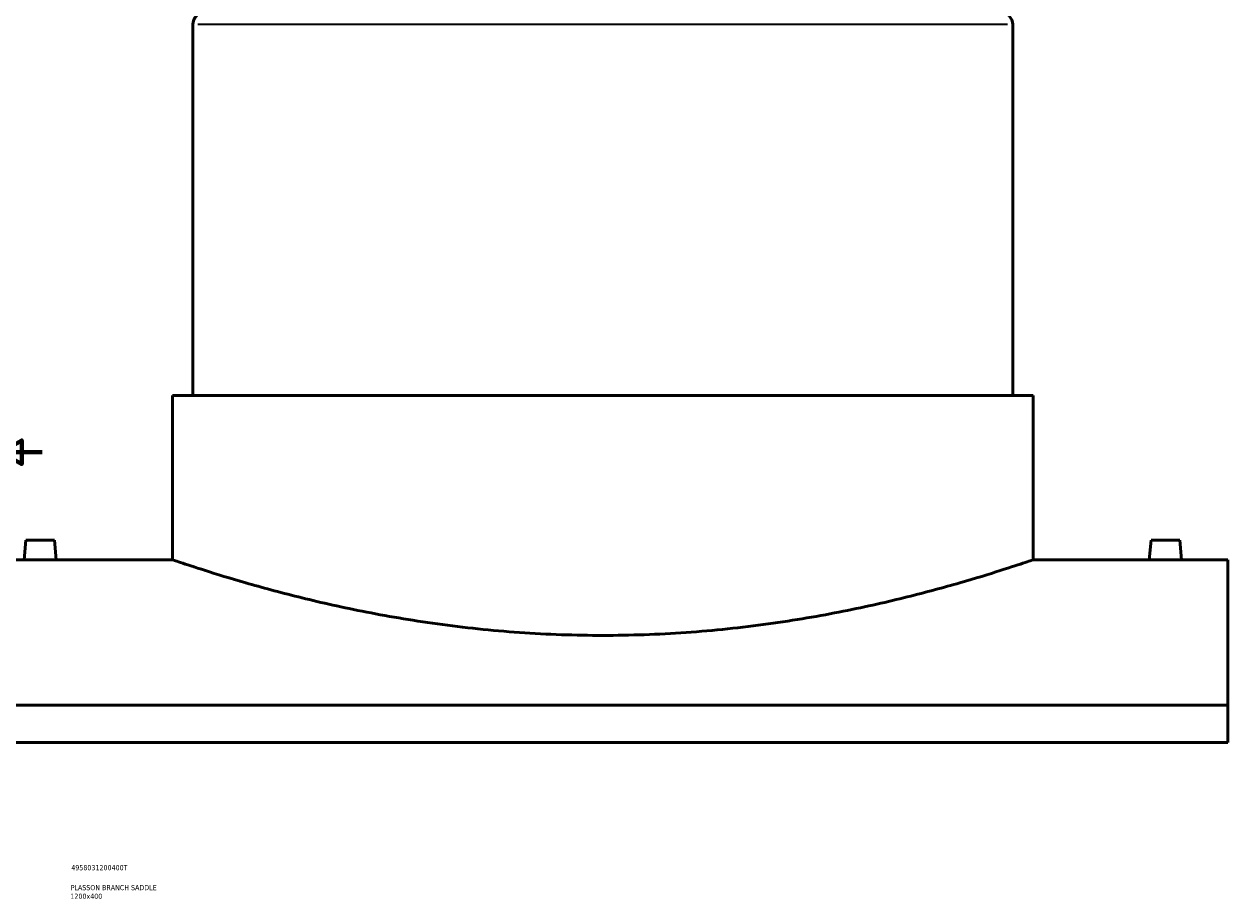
# Model space of a CAD drawing. Header units: millimetres. Extents: x -379 to 1611, y -971 to 1152.
# Tile 5 of 6: x 832 to 1419, y 79 to 506. Entities that reach past the tile are written whole.
import ezdxf

# ---------------------------------------------------------------- set-up
doc = ezdxf.new("R2010")
doc.units = ezdxf.units.MM
for name, color, linetype, lineweight in [('Border (ANSI)', 7, 'Continuous', 70), ('Title (ISO)', 7, 'Continuous', 50), ('Visible (ANSI)', 7, 'Continuous', 50), ('Visible Narrow (ANSI)', 7, 'Continuous', 35)]:
    doc.layers.add(name, color=color, linetype=linetype, lineweight=lineweight)
doc.styles.add('Note Text (ISO)', font='tahoma.ttf')

# ---------------------------------------------------------------- blocks, each defined once
blk = doc.blocks.new('Borders Default Border')
at = {"layer": 'Border (ANSI)', "flags": 128}
blk.add_lwpolyline([(841, 297), (821, 297), (831, 302.77), (831, 291.23), (821, 297)], dxfattribs=at)
blk = doc.blocks.new('Title Blocks ISO')
at = {"layer": 'Title (ISO)', "color": 232, "true_color": 0xca0064, "style": 'Note Text (ISO)'}
for tag, p in [('PART_NUMBER_001', (34.16, 73.13)), ('DESCRIPTION_001', (33.84, 63.4)), ('DESCRIPTION_002', (33.71, 59.18))]:
    blk.add_attdef(tag, p, '', height=2.5, dxfattribs=at)

msp = doc.modelspace()

# ---------------------------------------------------------------- linework, layer by layer
at = {"layer": 'Visible (ANSI)'}
for p, q in [((914.46, 505.56), (914.46, 324.66)), ((1314.46, 505.56), (1314.46, 324.66)), ((904.46, 324.66), (1324.46, 324.66)), ((904.46, 324.66), (904.46, 244.56)), ((1324.46, 324.66), (1324.46, 244.56)), ((832.96, 254.16), (832.12, 244.56)), ((832.96, 254.16), (846.96, 254.16)), ((846.96, 254.16), (847.8, 244.56)), ((1381.96, 254.16), (1381.12, 244.56)), ((1395.96, 254.16), (1381.96, 254.16)), ((1395.96, 254.16), (1396.8, 244.56)), ((832.12, 244.56), (809.46, 244.56)), ((904.46, 244.56), (847.8, 244.56)), ((1381.12, 244.56), (1324.46, 244.56)), ((1419.46, 244.56), (1396.8, 244.56)), ((1419.46, 173.62), (1419.46, 244.56)), ((1419.46, 173.62), (809.46, 173.62)), ((1419.46, 173.62), (1419.46, 155.47)), ((809.46, 155.47), (1419.46, 155.47))]:
    msp.add_line(p, q, dxfattribs=at)
for centre, start, end in [((920.46, 505.56), 90, 180), ((1308.46, 505.56), 0, 90)]:
    msp.add_arc(centre, 6, start, end, dxfattribs=at)
for points, knots in [([(839.96, 244.51), (838.98, 244.51), (837.93, 244.52), (836, 244.53), (835.12, 244.53), (833.72, 244.55), (833.12, 244.55), (832.32, 244.56), (832.12, 244.56), (832.12, 244.56)], [0, 0, 0, 0, 0.295423, 0.295423, 0.590846, 0.590846, 0.886231, 0.886231, 1.181616, 1.181616, 1.181616, 1.181616]), ([(847.8, 244.56), (847.8, 244.56), (847.61, 244.56), (846.81, 244.55), (846.2, 244.55), (844.81, 244.53), (843.93, 244.53), (842, 244.52), (840.95, 244.51), (839.96, 244.51)], [3.544848, 3.544848, 3.544848, 3.544848, 3.840233, 3.840233, 4.135619, 4.135619, 4.431041, 4.431041, 4.726464, 4.726464, 4.726464, 4.726464]), ([(1114.46, 207.66), (1107.81, 207.66), (1101.06, 207.78), (1087.47, 208.25), (1080.64, 208.61), (1067.03, 209.56), (1060.25, 210.16), (1046.87, 211.56), (1040.26, 212.36), (1020.89, 215.04), (1008.53, 217.17), (985.71, 221.7), (975.24, 224.1), (956.71, 228.7), (948, 231.07), (932.62, 235.5), (925.95, 237.55), (915.2, 240.97), (911.11, 242.32), (907.09, 243.67), (906.09, 244.01), (904.78, 244.46), (904.46, 244.56), (904.46, 244.56)], [0, 0, 0, 0, 1.995533, 1.995533, 3.991065, 3.991065, 5.986598, 5.986598, 7.98213, 7.98213, 11.973195, 11.973195, 15.964261, 15.964261, 19.95329, 19.95329, 23.942319, 23.942319, 27.931349, 27.931349, 29.925864, 29.925864, 31.920378, 31.920378, 31.920378, 31.920378]), ([(1324.46, 244.56), (1324.46, 244.56), (1324.15, 244.46), (1322.83, 244.01), (1321.84, 243.67), (1317.81, 242.32), (1313.73, 240.97), (1302.98, 237.55), (1296.31, 235.5), (1280.92, 231.07), (1272.22, 228.7), (1253.69, 224.1), (1243.22, 221.7), (1220.4, 217.17), (1208.04, 215.04), (1188.66, 212.36), (1182.06, 211.56), (1168.68, 210.16), (1161.9, 209.56), (1148.29, 208.61), (1141.46, 208.25), (1127.87, 207.78), (1121.12, 207.66), (1114.46, 207.66)], [95.761135, 95.761135, 95.761135, 95.761135, 97.75565, 97.75565, 99.750164, 99.750164, 103.739194, 103.739194, 107.728223, 107.728223, 111.717253, 111.717253, 115.708318, 115.708318, 119.699383, 119.699383, 121.694915, 121.694915, 123.690448, 123.690448, 125.685981, 125.685981, 127.681513, 127.681513, 127.681513, 127.681513]), ([(1388.96, 244.51), (1387.98, 244.51), (1386.93, 244.52), (1385, 244.53), (1384.12, 244.53), (1382.72, 244.55), (1382.12, 244.55), (1381.32, 244.56), (1381.12, 244.56), (1381.12, 244.56)], [2.363232, 2.363232, 2.363232, 2.363232, 2.658655, 2.658655, 2.954078, 2.954078, 3.249463, 3.249463, 3.544848, 3.544848, 3.544848, 3.544848]), ([(1396.8, 244.56), (1396.8, 244.56), (1396.61, 244.56), (1395.81, 244.55), (1395.2, 244.55), (1393.81, 244.53), (1392.93, 244.53), (1391, 244.52), (1389.95, 244.51), (1388.96, 244.51)], [5.90808, 5.90808, 5.90808, 5.90808, 6.203465, 6.203465, 6.498851, 6.498851, 6.794273, 6.794273, 7.089696, 7.089696, 7.089696, 7.089696])]:
    msp.add_open_spline(points, degree=3, knots=knots, dxfattribs=at)
at = {"layer": 'Visible Narrow (ANSI)'}
msp.add_line((1312, 505.56), (916.93, 505.56), dxfattribs=at)

# ---------------------------------------------------------------- block references
msp.add_blockref('Borders Default Border', (0, 0))
msp.add_blockref('Title Blocks ISO', (821, 20)).add_auto_attribs({'PART_NUMBER_001': '4958031200400T', 'DESCRIPTION_001': 'PLASSON BRANCH SADDLE', 'DESCRIPTION_002': '1200x400'})

doc.saveas('drawing.dxf')
